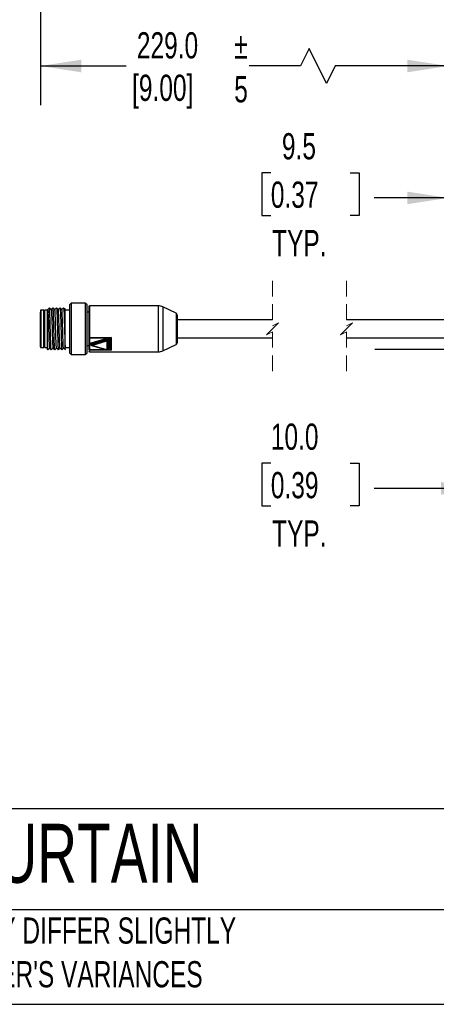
# Model space of a CAD drawing. Header units: millimetres. Extents: x 22 to 1168, y 22 to 733.
# Tile 2 of 10: x 275 to 393, y 22 to 301. Entities that reach past the tile are written whole.
import ezdxf

# ---------------------------------------------------------------- set-up
doc = ezdxf.new("R2010")
doc.units = ezdxf.units.MM
doc.header["$LTSCALE"] = 3.5
doc.linetypes.add('CENTERX2', pattern=[20.32, 12.7, -2.54, 2.54, -2.54])
doc.linetypes.add('HIDDEN', pattern=[1.905, 1.27, -0.635])
doc.layers.add('DIMENSIONS', color=140, linetype='Continuous', lineweight=25)
doc.layers.add('TEXT', color=140, linetype='Continuous', lineweight=25)
doc.styles.add('SLDTEXTSTYLE0', font='TXT', dxfattribs={"width": 0.7})
doc.dimstyles.new('SLDDIMSTYLE0', dxfattribs={"dimtxt": 7.553027, "dimasz": 11.557, "dimexe": 0, "dimexo": 0.0625, "dimgap": 1.888257, "dimtad": 0, "dimtih": 1, "dimtoh": 1, "dimrnd": 1e-09, "dimzin": 12, "dimdsep": 46, "dimtxsty": 'SLDTEXTSTYLE0', "dimsah": 1, "dimcen": 0.09, "dimadec": 0, "dimazin": 3, "dimtfac": 1, "dimtofl": 0, "dimtmove": 0, "dimatfit": 3, "dimfxl": 0, "dimfrac": 2, "dimtolj": 1, "dimtzin": 12, "dimarcsym": 0})
doc.dimstyles.new('SLDDIMSTYLE1', dxfattribs={"dimtxt": 7.553027, "dimasz": 11.557, "dimexe": 0, "dimexo": 0.0625, "dimgap": 1.888257, "dimtad": 0, "dimtih": 1, "dimtoh": 1, "dimrnd": 1e-09, "dimzin": 4, "dimdsep": 46, "dimtxsty": 'SLDTEXTSTYLE0', "dimsah": 1, "dimcen": 0.09, "dimadec": 0, "dimazin": 1, "dimtfac": 1, "dimtmove": 0, "dimatfit": 0, "dimfxl": 0, "dimfrac": 2, "dimtolj": 1, "dimtzin": 12, "dimarcsym": 0})
doc.dimstyles.new('SLDDIMSTYLE3', dxfattribs={"dimtxt": 7.553027, "dimasz": 11.557, "dimexe": 0, "dimexo": 0.0625, "dimgap": 1.888257, "dimtad": 0, "dimtih": 1, "dimtoh": 1, "dimrnd": 1e-09, "dimzin": 12, "dimdsep": 46, "dimtxsty": 'SLDTEXTSTYLE0', "dimsah": 1, "dimcen": 0.09, "dimadec": 0, "dimazin": 3, "dimtfac": 1, "dimtmove": 0, "dimatfit": 0, "dimfxl": 0, "dimfrac": 2, "dimtolj": 1, "dimtzin": 12, "dimarcsym": 0})

# ---------------------------------------------------------------- blocks, each defined once
blk = doc.blocks.new('_D_4')
at = {"layer": 'DIMENSIONS'}
for p, q in [((396.63, 337.63), (396.63, 276.36)), ((281.24, 324.94), (281.24, 276.36)), ((357.29, 292.41), (354.82, 287.47)), ((362.23, 282.53), (357.29, 292.41)), ((281.24, 287.47), (305.5, 287.47)), ((354.82, 287.47), (340.3, 287.47)), ((364.7, 287.47), (362.23, 282.53)), ((396.63, 287.47), (364.7, 287.47))]:
    blk.add_line(p, q, dxfattribs=at)
for points in [[(281.24, 287.47), (292.8, 285.69), (292.8, 289.25)], [(396.63, 287.47), (385.08, 289.25), (385.08, 285.69)]]:
    blk.add_solid(points, dxfattribs=at)
at = {"layer": 'DIMENSIONS', "char_height": 7.408, "attachment_point": 1, "style": 'SLDTEXTSTYLE0'}
for s, insert in [('229.0', (308.54, 297.02)), ('[9.00]', (307.19, 285.01))]:
    blk.add_mtext(s, dxfattribs=dict(at, insert=insert))
blk = doc.blocks.new('SW_BROKEN_VIEW_1')
at = {"color": 0, "linetype": 'CENTERX2'}
blk.add_line((-30.28, -7.89), (191.76, -7.89), dxfattribs=at)
blk = doc.blocks.new('_D_7')
at = {"layer": 'DIMENSIONS'}
for p, q in [((396.63, 227.37), (396.63, 261.29)), ((406.13, 211.8), (406.13, 261.29)), ((346.46, 257.25), (343.92, 257.25)), ((343.92, 257.25), (343.92, 245.24)), ((368.9, 257.25), (371.44, 257.25)), ((371.44, 257.25), (371.44, 245.24)), ((396.63, 250.18), (375.67, 250.18)), ((406.13, 250.18), (428.36, 250.18)), ((343.92, 245.24), (346.46, 245.24)), ((371.44, 245.24), (368.9, 245.24))]:
    blk.add_line(p, q, dxfattribs=at)
for points in [[(396.63, 250.18), (385.08, 251.96), (385.08, 248.4)], [(406.13, 250.18), (417.69, 248.4), (417.69, 251.96)]]:
    blk.add_solid(points, dxfattribs=at)
at = {"layer": 'DIMENSIONS', "char_height": 7.408, "attachment_point": 1, "style": 'SLDTEXTSTYLE0'}
for s, insert in [('9.5', (349.6, 268.49)), ('0.37', (346.46, 254.79)), ('TYP.', (346.82, 241.1))]:
    blk.add_mtext(s, dxfattribs=dict(at, insert=insert))
blk = doc.blocks.new('_D_8')
at = {"layer": 'DIMENSIONS'}
for p, q in [((406.13, 202.91), (406.13, 156.97)), ((416.13, 202.91), (416.13, 156.97)), ((346.46, 175.15), (343.92, 175.15)), ((343.92, 175.15), (343.92, 163.14)), ((368.9, 175.15), (371.44, 175.15)), ((371.44, 175.15), (371.44, 163.14)), ((406.13, 168.08), (375.67, 168.08)), ((416.13, 168.08), (438.36, 168.08)), ((343.92, 163.14), (346.46, 163.14)), ((371.44, 163.14), (368.9, 163.14))]:
    blk.add_line(p, q, dxfattribs=at)
for points in [[(406.13, 168.08), (394.58, 169.86), (394.58, 166.3)], [(416.13, 168.08), (427.69, 166.3), (427.69, 169.86)]]:
    blk.add_solid(points, dxfattribs=at)
at = {"layer": 'DIMENSIONS', "char_height": 7.408, "attachment_point": 1, "style": 'SLDTEXTSTYLE0'}
for s, insert in [('10.0', (346.46, 186.39)), ('0.39', (346.46, 172.69)), ('TYP.', (346.82, 159))]:
    blk.add_mtext(s, dxfattribs=dict(at, insert=insert))

msp = doc.modelspace()

# ---------------------------------------------------------------- linework, layer by layer
at = {"color": 7, "linetype": 'HIDDEN', "lineweight": 18}
for p, q in [((346.919, 226.783), (346.919, 214.021)), ((367.919, 226.783), (367.919, 214.021)), ((346.919, 214.021), (348.62, 214.872)), ((348.62, 214.872), (346.919, 213.17)), ((367.919, 214.021), (369.62, 214.872)), ((369.62, 214.872), (367.919, 213.17)), ((346.919, 213.17), (345.217, 211.469)), ((345.217, 211.469), (346.919, 212.319)), ((346.919, 212.319), (346.919, 199.558)), ((367.919, 213.17), (366.217, 211.469)), ((366.217, 211.469), (367.919, 212.319)), ((367.919, 212.319), (367.919, 199.558))]:
    msp.add_line(p, q, dxfattribs=at)
for p, q in [((289.938, 220.42), (289.438, 219.92)), ((289.438, 219.92), (289.438, 206.42)), ((293.938, 220.42), (289.938, 220.42)), ((289.938, 220.42), (289.938, 205.92)), ((294.438, 219.92), (293.938, 220.42)), ((293.938, 220.42), (293.938, 205.92)), ((294.438, 206.42), (294.438, 219.92)), ((281.238, 216.777), (281.238, 217.855)), ((282.238, 218.47), (281.438, 218.47)), ((281.438, 209.423), (281.438, 218.47)), ((282.538, 218.47), (282.238, 218.17)), ((282.238, 207.87), (282.238, 218.47)), ((283.238, 218.47), (282.538, 218.47)), ((282.538, 207.87), (282.538, 218.47)), ((283.238, 207.933), (283.238, 218.651)), ((288.238, 207.909), (288.238, 218.594)), ((289.438, 218.47), (288.238, 218.47)), ((294.938, 217.92), (294.438, 217.92)), ((314.606, 219.67), (295.138, 219.67)), ((295.138, 219.67), (295.138, 210.753)), ((314.606, 219.67), (314.606, 206.67)), ((319.649, 217.629), (315.874, 219.389)), ((315.874, 219.389), (315.874, 213.17)), ((319.649, 217.629), (319.649, 213.17)), ((281.238, 208.07), (281.238, 216.777)), ((346.919, 215.67), (319.938, 215.67)), ((396.634, 215.67), (367.919, 215.67)), ((315.874, 213.17), (315.874, 206.951)), ((319.649, 213.17), (319.649, 208.712)), ((281.438, 207.87), (281.438, 209.423)), ((294.938, 210.827), (294.938, 210.794)), ((294.938, 210.794), (294.938, 207.344)), ((295.138, 210.753), (301.238, 210.753)), ((295.138, 210.753), (295.138, 210.652)), ((295.138, 210.652), (301.048, 210.652)), ((295.138, 210.652), (295.138, 207.203)), ((295.558, 208.787), (295.559, 208.787)), ((295.558, 208.786), (295.558, 208.645)), ((295.604, 209.189), (299.884, 210.45)), ((299.961, 210.178), (295.681, 208.917)), ((295.681, 208.775), (299.961, 210.036)), ((295.681, 208.917), (295.681, 208.775)), ((295.758, 208.503), (300.038, 209.764)), ((299.961, 210.178), (299.961, 210.036)), ((300.038, 209.764), (300.038, 207.242)), ((300.238, 209.906), (300.238, 210.047)), ((300.238, 209.906), (300.238, 207.384)), ((300.438, 210.189), (300.438, 207.667)), ((301.048, 210.652), (301.238, 210.753)), ((301.238, 210.753), (301.124, 210.585)), ((301.238, 210.753), (301.238, 207.136)), ((319.938, 210.67), (346.919, 210.67)), ((367.919, 210.67), (396.634, 210.67)), ((281.438, 207.87), (282.238, 207.87)), ((282.238, 208.17), (282.538, 207.87)), ((282.538, 207.87), (283.238, 207.87)), ((288.238, 207.87), (289.438, 207.87)), ((289.438, 206.42), (289.938, 205.92)), ((293.938, 205.92), (294.438, 206.42)), ((294.438, 208.42), (294.938, 208.42)), ((294.938, 207.344), (294.938, 207.322)), ((294.938, 207.322), (294.938, 207.156)), ((295.138, 207.203), (295.138, 207.136)), ((299.944, 207.203), (295.138, 207.203)), ((301.238, 207.136), (295.138, 207.136)), ((295.138, 207.136), (295.138, 206.67)), ((295.138, 206.67), (314.606, 206.67)), ((295.701, 208.453), (299.981, 207.192)), ((300.038, 207.242), (295.758, 208.503)), ((301.048, 207.203), (300.119, 207.203)), ((301.238, 207.136), (301.048, 207.203)), ((301.124, 207.231), (301.238, 207.136)), ((315.874, 206.951), (319.649, 208.712)), ((289.938, 205.92), (293.938, 205.92))]:
    msp.add_line(p, q)
at = {"flags": 128}
for points in [[(281.438, 218.47), (281.399, 218.466), (281.361, 218.455), (281.327, 218.437), (281.296, 218.412), (281.272, 218.381), (281.253, 218.347), (281.242, 218.309), (281.238, 218.27), (281.238, 218.264), (281.238, 218.244), (281.238, 218.212), (281.238, 218.166), (281.238, 218.108), (281.238, 218.037), (281.238, 217.954), (281.238, 217.858)], [(283.807, 219.098), (283.555, 218.844), (283.303, 218.59)], [(284.319, 218.589), (284.067, 218.843), (283.815, 219.098)], [(284.807, 219.098), (284.555, 218.844), (284.311, 218.597)], [(285.318, 218.59), (285.066, 218.844), (284.814, 219.098)], [(285.81, 219.102), (285.556, 218.845), (285.31, 218.597)], [(286.318, 218.59), (286.066, 218.844), (285.814, 219.098)], [(286.811, 219.103), (286.557, 218.847), (286.31, 218.597)], [(287.318, 218.59), (287.066, 218.844), (286.814, 219.099)], [(287.81, 219.102), (287.556, 218.846), (287.31, 218.597)], [(288.318, 218.59), (288.066, 218.844), (287.814, 219.099)], [(294.938, 210.827), (294.942, 210.813), (294.953, 210.799), (294.972, 210.786), (294.996, 210.775), (295.027, 210.766), (295.061, 210.759), (295.099, 210.754), (295.138, 210.753)], [(300.238, 210.047), (300.232, 210.082), (300.214, 210.114), (300.186, 210.142), (300.149, 210.165), (300.105, 210.18), (300.057, 210.188), (300.008, 210.187), (299.961, 210.178)], [(299.961, 210.036), (300.008, 210.046), (300.057, 210.047), (300.105, 210.039), (300.149, 210.023), (300.186, 210.001), (300.214, 209.973), (300.232, 209.94), (300.238, 209.906)], [(283.314, 207.242), (283.566, 207.496), (283.811, 207.743)], [(283.803, 207.751), (284.055, 207.497), (284.307, 207.242)], [(284.318, 207.247), (284.57, 207.502), (284.81, 207.744)], [(284.803, 207.751), (285.055, 207.496), (285.307, 207.242)], [(285.314, 207.242), (285.566, 207.497), (285.81, 207.743)], [(285.802, 207.752), (286.056, 207.495), (286.31, 207.239)], [(286.314, 207.242), (286.566, 207.496), (286.81, 207.743)], [(286.803, 207.75), (287.057, 207.494), (287.311, 207.237)], [(287.314, 207.242), (287.566, 207.496), (287.81, 207.743)], [(287.802, 207.752), (288.056, 207.495), (288.31, 207.239)], [(295.701, 208.453), (295.704, 208.452), (295.715, 208.455), (295.728, 208.464), (295.743, 208.481), (295.758, 208.503)], [(299.981, 207.192), (299.983, 207.191), (299.995, 207.194), (300.008, 207.203), (300.023, 207.22), (300.038, 207.242)]]:
    msp.add_lwpolyline(points, dxfattribs=at)
for centre, radius, start, end in [((295.138, 219.47), 0.2, 90.01409, 179.99365), ((314.606, 216.67), 3, 64.99944, 90.00045), ((319.438, 217.176), 0.5, 0.00393, 65.00223), ((295.113, 210.829), 0.179, 191.41287, 278.05114), ((295.708, 208.768), 0.151, 100.20786, 173.16133), ((295.708, 208.627), 0.151, 100.20796, 173.16128), ((295.065, 208.889), 0.617, 2.55513, 29.04155), ((296.298, 208.803), 0.617, 182.55066, 209.02276), ((299.344, 210.15), 0.617, 2.55066, 29.02278), ((300.577, 210.064), 0.617, 182.55512, 209.04157), ((300.063, 209.941), 0.179, 261.9487, 348.5872), ((300.413, 210.012), 0.179, 81.96015, 168.55966), ((319.438, 209.165), 0.5, 294.99772, 359.99615), ((281.438, 208.07), 0.2, 180.00623, 270.00327), ((295.113, 207.38), 0.179, 191.41286, 278.05122), ((295.131, 207.33), 0.193, 182.20135, 272.05132), ((295.138, 206.87), 0.2, 180.00624, 269.98619), ((295.758, 208.645), 0.2, 179.98633, 253.59408), ((300.063, 207.419), 0.179, 261.94877, 348.58714), ((300.413, 207.49), 0.179, 81.96022, 168.5596), ((314.606, 209.67), 3, 269.99937, 295.00072)]:
    msp.add_arc(centre, radius, start, end)
for points, knots in [([(283.306, 218.532), (283.319, 218.514), (283.463, 218.319), (283.335, 217.626), (283.489, 216.546), (283.494, 215.042), (283.558, 213.355), (283.608, 211.642), (283.645, 210.095), (283.727, 208.891), (283.708, 208.152), (283.792, 207.853), (283.806, 207.803)], [0, 0, 0, 0, 0.0061352, 0.0672567, 0.1754851, 0.3190421, 0.4823522, 0.6476085, 0.7967534, 0.9135963, 0.9854501, 1, 1, 1, 1]), ([(284.302, 207.28), (284.293, 207.304), (284.234, 207.46), (284.249, 207.873), (284.189, 208.563), (284.165, 209.51), (284.125, 210.651), (284.091, 211.928), (284.054, 213.273), (284.018, 214.612), (283.985, 215.874), (283.94, 216.986), (283.929, 217.905), (283.842, 218.54), (283.897, 218.937), (283.813, 219.054), (283.803, 219.068)], [0, 0, 0, 0, 0.0066125, 0.0421474, 0.1022383, 0.1837267, 0.2821977, 0.3923803, 0.5083346, 0.6237966, 0.7326022, 0.8288033, 0.9073497, 0.9638667, 0.9955379, 1, 1, 1, 1]), ([(284.316, 218.52), (284.327, 218.498), (284.439, 218.267), (284.361, 217.581), (284.481, 216.453), (284.501, 214.939), (284.559, 213.242), (284.612, 211.536), (284.644, 210.004), (284.738, 208.83), (284.7, 208.119), (284.793, 207.848), (284.806, 207.811)], [0, 0, 0, 0, 0.0069005, 0.0714304, 0.1826089, 0.3282879, 0.4926329, 0.6577666, 0.805628, 0.9201392, 0.9889159, 1, 1, 1, 1]), ([(285.31, 207.269), (285.308, 207.263), (285.274, 207.066), (285.217, 208.494), (285.174, 209.165), (285.114, 211.344), (285.054, 213.413), (285.008, 215.572), (284.919, 217.328), (284.93, 218.449), (284.836, 218.933), (284.818, 219.025)], [0, 0, 0, 0, 0.001575, 0.0490971, 0.1655743, 0.3334335, 0.5271591, 0.717283, 0.8748857, 0.9760208, 1, 1, 1, 1]), ([(285.806, 207.757), (285.787, 207.86), (285.72, 208.244), (285.704, 209.069), (285.643, 210.321), (285.598, 211.873), (285.553, 213.562), (285.487, 215.201), (285.491, 216.658), (285.32, 217.672), (285.473, 218.348), (285.324, 218.512), (285.315, 218.522)], [0, 0, 0, 0, 0.0290618, 0.1083397, 0.2288147, 0.3779239, 0.5400612, 0.6982637, 0.8360005, 0.9388916, 0.9962336, 1, 1, 1, 1]), ([(285.818, 219.062), (285.821, 219.068), (285.871, 219.187), (285.862, 218.379), (285.932, 217.963), (285.958, 216.705), (286.005, 215.396), (286.045, 213.84), (286.088, 212.265), (286.13, 210.724), (286.171, 209.456), (286.214, 208.235), (286.247, 207.882), (286.284, 207.156), (286.308, 207.249), (286.309, 207.25)], [0, 0, 0, 0, 0.0016287, 0.0309876, 0.095546, 0.1905857, 0.308962, 0.4417227, 0.5788961, 0.7101293, 0.8255204, 0.9164187, 0.9759658, 0.9997881, 1, 1, 1, 1]), ([(286.806, 207.809), (286.801, 207.803), (286.68, 207.663), (286.799, 208.729), (286.642, 209.317), (286.644, 210.864), (286.577, 212.414), (286.535, 214.146), (286.479, 215.666), (286.448, 217.186), (286.369, 217.696), (286.376, 218.711), (286.318, 218.56), (286.315, 218.551)], [0, 0, 0, 0, 0.00227618, 0.04910558, 0.14284202, 0.27378661, 0.42827513, 0.59014449, 0.74245124, 0.86927861, 0.95739885, 0.99771785, 1, 1, 1, 1]), ([(286.81, 219.04), (286.818, 219.043), (286.968, 219.094), (286.791, 218.321), (286.976, 217.739), (286.951, 216.473), (287.017, 215.102), (287.052, 213.535), (287.096, 211.955), (287.14, 210.464), (287.173, 209.176), (287.234, 208.194), (287.233, 207.586), (287.296, 207.328), (287.309, 207.274)], [0, 0, 0, 0, 0.00214324, 0.03875005, 0.1100469, 0.21069586, 0.33317044, 0.46823439, 0.60568847, 0.73520504, 0.84699418, 0.93263806, 0.98575766, 1, 1, 1, 1]), ([(287.805, 207.815), (287.793, 207.843), (287.695, 208.083), (287.749, 208.753), (287.646, 209.864), (287.62, 211.339), (287.564, 212.999), (287.514, 214.679), (287.474, 216.202), (287.405, 217.403), (287.404, 218.16), (287.331, 218.486), (287.315, 218.556)], [0, 0, 0, 0, 0.0083318, 0.0721712, 0.180539, 0.3221604, 0.4822501, 0.6440662, 0.7906682, 0.9067316, 0.9801699, 1, 1, 1, 1]), ([(287.808, 219.055), (287.82, 219.037), (287.924, 218.871), (287.849, 218.335), (287.958, 217.468), (287.969, 216.242), (288.022, 214.799), (288.061, 213.228), (288.103, 211.654), (288.146, 210.195), (288.185, 208.959), (288.221, 208.223), (288.237, 207.909)], [0, 0, 0, 0, 0.0059574, 0.0520999, 0.1341125, 0.2458329, 0.3788296, 0.5231219, 0.6678129, 0.8019938, 0.9155886, 1, 1, 1, 1]), ([(294.938, 219.362), (294.938, 219.364), (294.938, 219.681), (294.938, 217.591), (294.938, 216.757), (294.938, 214.48), (294.938, 212.613), (294.938, 211.38), (294.938, 210.827)], [0, 0, 0, 0, 0.0006995, 0.1105388, 0.3186703, 0.5700423, 0.8072281, 1, 1, 1, 1]), ([(319.938, 217.159), (319.938, 217.16), (319.938, 217.186), (319.938, 217.063), (319.938, 217.023), (319.938, 216.955), (319.938, 216.859), (319.938, 216.732), (319.938, 216.439), (319.938, 216.077), (319.938, 215.675), (319.938, 215.306), (319.938, 215.011), (319.938, 214.784), (319.938, 214.7), (319.938, 214.669), (319.938, 214.655), (319.938, 214.649), (319.938, 214.647), (319.938, 214.645), (319.938, 214.645), (319.938, 214.3), (319.938, 213.703), (319.938, 212.947), (319.938, 212.416), (319.938, 212.082), (319.938, 211.866), (319.938, 211.629), (319.938, 211.364), (319.938, 210.909), (319.938, 210.477), (319.938, 210.065), (319.938, 209.8), (319.938, 209.625), (319.938, 209.506), (319.938, 209.469), (319.938, 209.456), (319.938, 209.45), (319.938, 209.448), (319.938, 209.447), (319.938, 209.446), (319.938, 209.446), (319.938, 209.36), (319.938, 209.272), (319.938, 209.184), (319.938, 209.182)], [0, 0, 0, 0, 0.0006157, 0.0090232, 0.0201517, 0.0270204, 0.0328612, 0.0565212, 0.0744422, 0.1432092, 0.1922519, 0.225343, 0.2819071, 0.3032445, 0.3104639, 0.3136174, 0.3149683, 0.3155528, 0.3158079, 0.3159197, 0.3159688, 0.3160073, 0.4453952, 0.5401619, 0.6003289, 0.6445527, 0.6656741, 0.6815385, 0.7336668, 0.7650096, 0.852449, 0.896146, 0.9198426, 0.9519447, 0.9616703, 0.9646924, 0.9659729, 0.966514, 0.9667467, 0.9668479, 0.9668922, 0.9669117, 0.966927, 0.9991391, 1, 1, 1, 1]), ([(295.558, 208.686), (295.539, 208.693), (295.49, 208.712), (295.424, 208.766), (295.37, 208.841), (295.352, 208.928), (295.37, 209.014), (295.424, 209.09), (295.504, 209.153), (295.569, 209.176), (295.604, 209.189)], [0, 0, 0, 0, 0.0826602, 0.2218938, 0.3479123, 0.4649668, 0.5819008, 0.7080536, 0.8471214, 1, 1, 1, 1]), ([(299.884, 210.45), (299.931, 210.459), (300.026, 210.479), (300.17, 210.462), (300.301, 210.41), (300.412, 210.32), (300.43, 210.23), (300.438, 210.189)], [0, 0, 0, 0, 0.20872692, 0.41667301, 0.61537754, 0.82071884, 1, 1, 1, 1]), ([(301.048, 210.652), (301.006, 210.609), (300.913, 210.513), (300.801, 210.223), (300.726, 209.706), (300.743, 208.931), (300.734, 208.12), (300.803, 207.461), (301.007, 207.246), (301.048, 207.203)], [0, 0, 0, 0, 0.0498671, 0.1111423, 0.2549251, 0.4863135, 0.7539851, 0.9508841, 1, 1, 1, 1]), ([(301.124, 210.585), (301.089, 210.519), (301.019, 210.384), (300.974, 210.079), (300.926, 209.546), (300.979, 208.636), (300.807, 207.73), (301.092, 207.282), (301.124, 207.231)], [0, 0, 0, 0, 0.06512248, 0.13278625, 0.26898173, 0.53564304, 0.94746691, 1, 1, 1, 1]), ([(301.048, 210.652), (301.062, 210.643), (301.09, 210.623), (301.112, 210.598), (301.124, 210.585)], [0, 0, 0, 0, 0.4847745, 1, 1, 1, 1]), ([(283.312, 207.254), (283.3, 207.286), (283.237, 207.449), (283.239, 207.626), (283.241, 207.768)], [0, 0, 0, 0, 0.1966735, 1, 1, 1, 1]), ([(288.238, 207.341), (288.238, 207.332), (288.238, 207.137), (288.238, 207.499), (288.238, 207.843)], [0, 0, 0, 0, 0.0493944, 1, 1, 1, 1]), ([(299.982, 207.193), (299.988, 207.191), (300.01, 207.184), (300.051, 207.182), (300.101, 207.192), (300.149, 207.215), (300.19, 207.25), (300.218, 207.293), (300.235, 207.338), (300.237, 207.369), (300.238, 207.384)], [0, 0, 0, 0, 0.0548252, 0.18509269, 0.32410705, 0.46824727, 0.61230821, 0.75132515, 0.88139382, 1, 1, 1, 1]), ([(300.438, 207.667), (300.432, 207.632), (300.42, 207.558), (300.335, 207.467), (300.26, 207.433), (300.219, 207.414)], [0, 0, 0, 0, 0.2974313, 0.6242017, 1, 1, 1, 1]), ([(301.124, 207.231), (301.112, 207.229), (301.085, 207.224), (301.061, 207.21), (301.048, 207.203)], [0, 0, 0, 0, 0.4594844, 1, 1, 1, 1])]:
    msp.add_open_spline(points, degree=3, knots=knots)
at = {"layer": 'TEXT'}
for p, q in [((955.675, 77.441), (22.225, 77.441)), ((955.675, 48.895), (22.225, 48.895)), ((22.225, 22.225), (955.675, 22.225))]:
    msp.add_line(p, q, dxfattribs=at)

# ---------------------------------------------------------------- block references
at = {"color": 7, "linetype": 'Continuous'}
msp.add_blockref('SW_BROKEN_VIEW_1', (406.134, 215.308), dxfattribs=at)

# ---------------------------------------------------------------- texts
at = {"layer": 'DIMENSIONS', "attachment_point": 1, "style": 'SLDTEXTSTYLE0'}
for s, insert, char_height in [('%%p^J5', (336.1, 296.954), 7.4083), ('DATASENSING SAFETY LIGHT CURTAIN', (26.333, 73.248), 16.66875)]:
    msp.add_mtext(s, dxfattribs=dict(at, insert=insert, char_height=char_height))
at = {"layer": 'TEXT', "insert": (192.917, 46.774), "char_height": 7.40833, "attachment_point": 1, "style": 'SLDTEXTSTYLE0'}
msp.add_mtext("PART DIMENSIONS MAY DIFFER SLIGHTLY ^JDUE TO MANUFACTURER'S VARIANCES", dxfattribs=at)

# ---------------------------------------------------------------- dimensions: what is measured, and where the dimension line sits
at = {"layer": 'DIMENSIONS'}
for base, p1, p2, text, dimstyle, picture, middle in [((396.635, 287.469), (281.239, 329.385), (396.635, 342.072), '229.0\\P[9.00]', 'SLDDIMSTYLE0', '_D_4', (322.901, 287.469)), ((396.634, 250.181), (406.134, 207.352), (396.634, 222.92), '<>\\PTYP.', 'SLDDIMSTYLE3', '_D_7', (357.681, 250.181)), ((406.134, 168.081), (416.134, 207.352), (406.134, 207.352), '<>\\PTYP.', 'SLDDIMSTYLE1', '_D_8', (357.681, 168.081))]:
    dim = msp.add_linear_dim(base=base, p1=p1, p2=p2, text=text, dimstyle=dimstyle, dxfattribs=at)
    dim.commit()
    dim.dimension.update_dxf_attribs({"geometry": picture, "text_midpoint": middle, "dimtype": 160})

doc.saveas('drawing.dxf')
